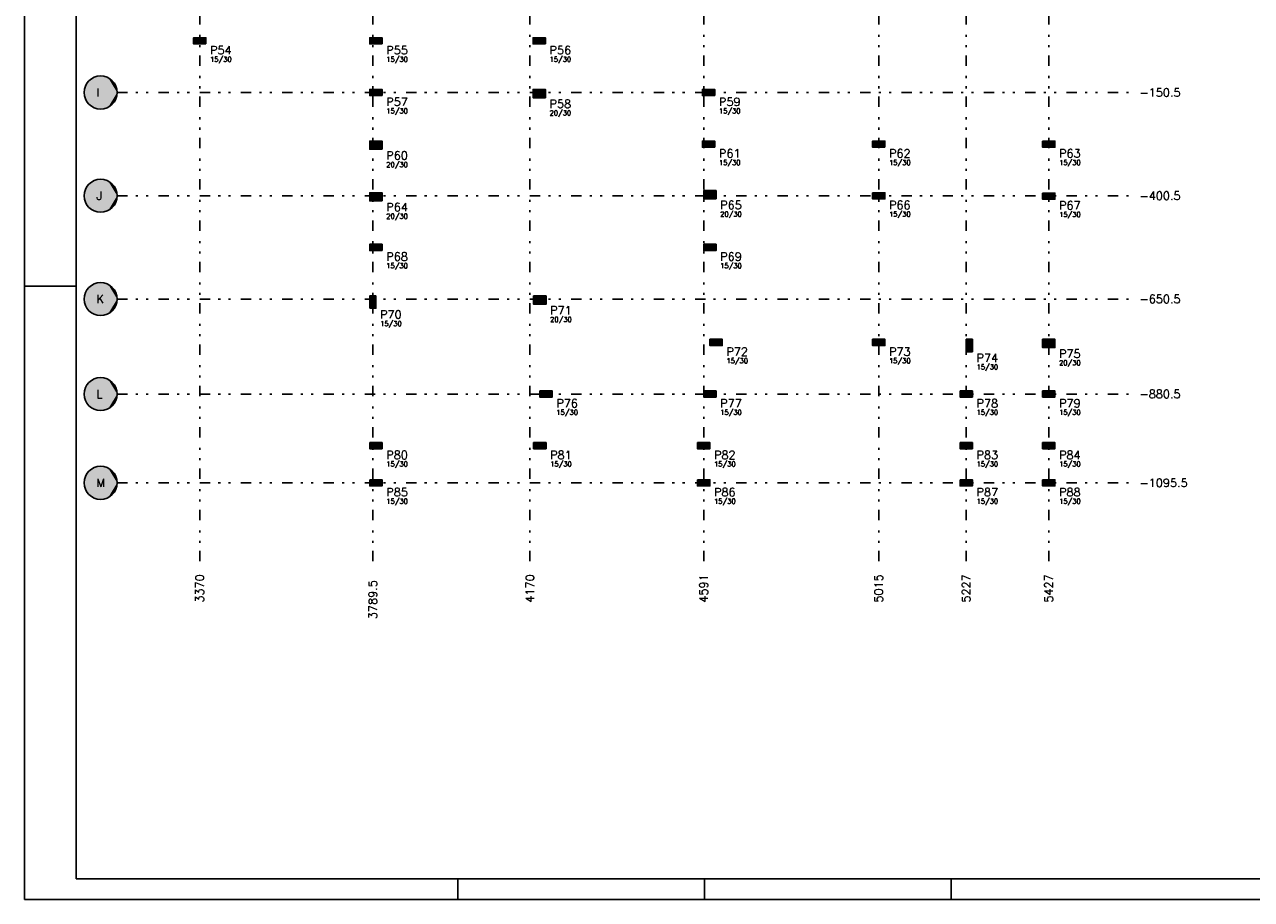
# Model space of a CAD drawing. Extents: x 0 to 119, y 0 to 84.
# Tile 1 of 8: x 0 to 59, y 0 to 42. Entities that reach past the tile are written whole.
import ezdxf

# ---------------------------------------------------------------- set-up
doc = ezdxf.new("R2010")
doc.units = 0
doc.header["$MEASUREMENT"] = 0
doc.linetypes.add('ESTILO_TQS_0004', pattern=[2, 0.5, -0.4, 0.1, -0.4, 0.1, -0.5])
for name, color, linetype in [('1', 1, 'CONTINUOUS'), ('2', 2, 'CONTINUOUS'), ('3', 3, 'CONTINUOUS'), ('6', 6, 'CONTINUOUS'), ('8', 8, 'CONTINUOUS'), ('9', 9, 'CONTINUOUS')]:
    doc.layers.add(name, color=color, linetype=linetype)
doc.styles.get("Standard").update_dxf_attribs({"font": 'ROMANS.SHX'})

msp = doc.modelspace()

# ---------------------------------------------------------------- linework, layer by layer
at = {"layer": '2', "linetype": 'Continuous'}
for centre in [(3.68763, 39.07242), (3.68763, 34.07242), (3.68763, 29.07242), (3.68763, 24.47242), (3.68763, 20.17242)]:
    msp.add_circle(centre, 0.8, dxfattribs=at)
at = {"layer": '6', "linetype": 'Continuous'}
for points in [[(8.78763, 41.42242), (8.78763, 41.72242), (8.18763, 41.72242), (8.18763, 41.42242), (8.78763, 41.42242)], [(17.32763, 41.42242), (17.32763, 41.72242), (16.72763, 41.72242), (16.72763, 41.42242), (17.32763, 41.42242)], [(25.23763, 41.42242), (25.23763, 41.72242), (24.63763, 41.72242), (24.63763, 41.42242), (25.23763, 41.42242)], [(17.32763, 38.92242), (17.32763, 39.22242), (16.72763, 39.22242), (16.72763, 38.92242), (17.32763, 38.92242)], [(25.23763, 38.82242), (25.23763, 39.22242), (24.63763, 39.22242), (24.63763, 38.82242), (25.23763, 38.82242)], [(33.44763, 38.92242), (33.44763, 39.22242), (32.84763, 39.22242), (32.84763, 38.92242), (33.44763, 38.92242)], [(17.32763, 36.32242), (17.32763, 36.72242), (16.72763, 36.72242), (16.72763, 36.32242), (17.32763, 36.32242)], [(33.44763, 36.42242), (33.44763, 36.72242), (32.84763, 36.72242), (32.84763, 36.42242), (33.44763, 36.42242)], [(41.68763, 36.42242), (41.68763, 36.72242), (41.08763, 36.72242), (41.08763, 36.42242), (41.68763, 36.42242)], [(49.32763, 36.72242), (49.32763, 36.42242), (49.92763, 36.42242), (49.92763, 36.72242), (49.32763, 36.72242)], [(17.32763, 33.82242), (17.32763, 34.22242), (16.72763, 34.22242), (16.72763, 33.82242), (17.32763, 33.82242)], [(33.50763, 33.92242), (33.50763, 34.32242), (32.90763, 34.32242), (32.90763, 33.92242), (33.50763, 33.92242)], [(41.08763, 34.22242), (41.08763, 33.92242), (41.68763, 33.92242), (41.68763, 34.22242), (41.08763, 34.22242)], [(49.32763, 34.204784), (49.32763, 33.904784), (49.92763, 33.904784), (49.92763, 34.204784), (49.32763, 34.204784)], [(17.32763, 31.42242), (17.32763, 31.72242), (16.72763, 31.72242), (16.72763, 31.42242), (17.32763, 31.42242)], [(32.90763, 31.72242), (32.90763, 31.42242), (33.50763, 31.42242), (33.50763, 31.72242), (32.90763, 31.72242)], [(16.72763, 28.62242), (17.02763, 28.62242), (17.02763, 29.22242), (16.72763, 29.22242), (16.72763, 28.62242)], [(24.66763, 29.22242), (24.66763, 28.82242), (25.26763, 28.82242), (25.26763, 29.22242), (24.66763, 29.22242)], [(33.20763, 27.12242), (33.20763, 26.82242), (33.80763, 26.82242), (33.80763, 27.12242), (33.20763, 27.12242)], [(41.08763, 27.12242), (41.08763, 26.82242), (41.68763, 26.82242), (41.68763, 27.12242), (41.08763, 27.12242)], [(45.92763, 27.12242), (45.62763, 27.12242), (45.62763, 26.52242), (45.92763, 26.52242), (45.92763, 27.12242)], [(49.32763, 27.12242), (49.32763, 26.72242), (49.92763, 26.72242), (49.92763, 27.12242), (49.32763, 27.12242)], [(24.96763, 24.62242), (24.96763, 24.32242), (25.56763, 24.32242), (25.56763, 24.62242), (24.96763, 24.62242)], [(32.90763, 24.62242), (32.90763, 24.32242), (33.50763, 24.32242), (33.50763, 24.62242), (32.90763, 24.62242)], [(45.32763, 24.62242), (45.32763, 24.32242), (45.92763, 24.32242), (45.92763, 24.62242), (45.32763, 24.62242)], [(49.32763, 24.62242), (49.32763, 24.32242), (49.92763, 24.32242), (49.92763, 24.62242), (49.32763, 24.62242)], [(16.72763, 22.12242), (16.72763, 21.82242), (17.32763, 21.82242), (17.32763, 22.12242), (16.72763, 22.12242)], [(24.66763, 22.12242), (24.66763, 21.82242), (25.26763, 21.82242), (25.26763, 22.12242), (24.66763, 22.12242)], [(32.60763, 22.12242), (32.60763, 21.82242), (33.20763, 21.82242), (33.20763, 22.12242), (32.60763, 22.12242)], [(45.32763, 22.12242), (45.32763, 21.82242), (45.92763, 21.82242), (45.92763, 22.12242), (45.32763, 22.12242)], [(49.32763, 22.12242), (49.32763, 21.82242), (49.92763, 21.82242), (49.92763, 22.12242), (49.32763, 22.12242)], [(16.72763, 20.32242), (16.72763, 20.02242), (17.32763, 20.02242), (17.32763, 20.32242), (16.72763, 20.32242)], [(32.60763, 20.32242), (32.60763, 20.02242), (33.20763, 20.02242), (33.20763, 20.32242), (32.60763, 20.32242)], [(45.32763, 20.32242), (45.32763, 20.02242), (45.92763, 20.02242), (45.92763, 20.32242), (45.32763, 20.32242)], [(49.32763, 20.32242), (49.32763, 20.02242), (49.92763, 20.02242), (49.92763, 20.32242), (49.32763, 20.32242)]]:
    msp.add_lwpolyline(points, dxfattribs=at)
at = {"layer": '8', "linetype": 'Continuous'}
for p, q in [((0, 0), (0, 84.099998)), ((2.5, 83.099998), (2.5, 1)), ((8.48763, 41.57242), (8.48763, 41.57242)), ((17.02763, 41.57242), (17.02763, 41.57242)), ((24.93763, 41.57242), (24.93763, 41.57242)), ((17.02763, 39.07242), (17.02763, 39.07242)), ((24.93763, 39.02242), (24.93763, 39.02242)), ((33.14763, 39.07242), (33.14763, 39.07242)), ((17.02763, 36.52242), (17.02763, 36.52242)), ((33.14763, 36.57242), (33.14763, 36.57242)), ((41.38763, 36.57242), (41.38763, 36.57242)), ((49.62763, 36.57242), (49.62763, 36.57242)), ((17.02763, 34.02242), (17.02763, 34.02242)), ((33.20763, 34.12242), (33.20763, 34.12242)), ((41.38763, 34.07242), (41.38763, 34.07242)), ((49.62763, 34.054784), (49.62763, 34.054784)), ((17.02763, 31.57242), (17.02763, 31.57242)), ((33.20763, 31.57242), (33.20763, 31.57242)), ((0, 29.700001), (2.5, 29.700001)), ((16.87763, 28.92242), (16.87763, 28.92242)), ((24.96763, 29.02242), (24.96763, 29.02242)), ((33.50763, 26.97242), (33.50763, 26.97242)), ((41.38763, 26.97242), (41.38763, 26.97242)), ((45.77763, 26.82242), (45.77763, 26.82242)), ((49.62763, 26.92242), (49.62763, 26.92242)), ((25.26763, 24.47242), (25.26763, 24.47242)), ((33.20763, 24.47242), (33.20763, 24.47242)), ((45.62763, 24.47242), (45.62763, 24.47242)), ((49.62763, 24.47242), (49.62763, 24.47242)), ((17.02763, 21.97242), (17.02763, 21.97242)), ((24.96763, 21.97242), (24.96763, 21.97242)), ((32.90763, 21.97242), (32.90763, 21.97242)), ((45.62763, 21.97242), (45.62763, 21.97242)), ((49.62763, 21.97242), (49.62763, 21.97242)), ((17.02763, 20.17242), (17.02763, 20.17242)), ((32.90763, 20.17242), (32.90763, 20.17242)), ((45.62763, 20.17242), (45.62763, 20.17242)), ((49.62763, 20.17242), (49.62763, 20.17242)), ((2.5, 1), (117.900002, 1)), ((21, 0), (21, 1)), ((32.950001, 0), (32.950001, 1)), ((44.900002, 0), (44.900002, 1)), ((0, 0), (118.900002, 0))]:
    msp.add_line(p, q, dxfattribs=at)
at = {"layer": '8', "linetype": 'ESTILO_TQS_0004'}
for p, q in [((8.48763, 16.37242), (8.48763, 79.07242)), ((16.87763, 16.37242), (16.87763, 79.07242)), ((24.48763, 16.37242), (24.48763, 79.07242)), ((32.90763, 16.37242), (32.90763, 79.07242)), ((41.38763, 16.37242), (41.38763, 79.07242)), ((45.62763, 16.37242), (45.62763, 79.07242)), ((49.62763, 16.37242), (49.62763, 79.07242)), ((4.48763, 39.07242), (53.62763, 39.07242)), ((4.48763, 34.07242), (53.62763, 34.07242)), ((4.48763, 29.07242), (53.62763, 29.07242)), ((4.48763, 24.47242), (53.62763, 24.47242)), ((4.48763, 20.17242), (53.62763, 20.17242))]:
    msp.add_line(p, q, dxfattribs=at)
at = {"layer": '9', "linetype": 'Continuous'}
for points in [[(8.78763, 41.42242), (8.78763, 41.72242), (8.18763, 41.72242)], [(8.78763, 41.42242), (8.18763, 41.72242), (8.18763, 41.42242)], [(17.32763, 41.42242), (17.32763, 41.72242), (16.72763, 41.72242)], [(17.32763, 41.42242), (16.72763, 41.72242), (16.72763, 41.42242)], [(25.23763, 41.42242), (25.23763, 41.72242), (24.63763, 41.72242)], [(25.23763, 41.42242), (24.63763, 41.72242), (24.63763, 41.42242)], [(8.78763, 41.42242), (8.18763, 41.42242), (8.78763, 41.42242)], [(17.32763, 41.42242), (16.72763, 41.42242), (17.32763, 41.42242)], [(25.23763, 41.42242), (24.63763, 41.42242), (25.23763, 41.42242)], [(4.48763, 39.07242), (3.524865, 39.855687), (3.419726, 39.826229)], [(4.48763, 39.07242), (3.633036, 39.870555), (3.524865, 39.855687)], [(4.48763, 39.07242), (3.742224, 39.870555), (3.633036, 39.870555)], [(4.48763, 39.07242), (3.850395, 39.855687), (3.742224, 39.870555)], [(4.48763, 39.07242), (3.955534, 39.826229), (3.850395, 39.855687)], [(4.48763, 39.07242), (2.917296, 39.288257), (2.895081, 39.181353)], [(4.48763, 39.07242), (2.953861, 39.391141), (2.917296, 39.288257)], [(4.48763, 39.07242), (3.004094, 39.488087), (2.953861, 39.391141)], [(4.48763, 39.07242), (3.067061, 39.57729), (3.004094, 39.488087)], [(4.48763, 39.07242), (3.141587, 39.657089), (3.067061, 39.57729)], [(4.48763, 39.07242), (3.226286, 39.725996), (3.141587, 39.657089)], [(4.48763, 39.07242), (3.319578, 39.782728), (3.226286, 39.725996)], [(4.48763, 39.07242), (3.419726, 39.826229), (3.319578, 39.782728)], [(4.48763, 39.07242), (4.055682, 39.782728), (3.955534, 39.826229)], [(4.48763, 39.07242), (4.148974, 39.725996), (4.055682, 39.782728)], [(4.48763, 39.07242), (4.233673, 39.657089), (4.148974, 39.725996)], [(4.48763, 39.07242), (4.308199, 39.57729), (4.233673, 39.657089)], [(4.48763, 39.07242), (4.371166, 39.488087), (4.308199, 39.57729)], [(4.48763, 39.07242), (4.421399, 39.391141), (4.371166, 39.488087)], [(4.48763, 39.07242), (4.457964, 39.288257), (4.421399, 39.391141)], [(4.48763, 39.07242), (4.480179, 39.181353), (4.457964, 39.288257)], [(4.48763, 39.07242), (2.895081, 39.181353), (2.88763, 39.07242)], [(4.48763, 39.07242), (2.88763, 39.07242), (2.895081, 38.963487)], [(4.48763, 39.07242), (2.895081, 38.963487), (2.917296, 38.856583)], [(4.48763, 39.07242), (2.917296, 38.856583), (2.953861, 38.753699)], [(4.48763, 39.07242), (2.953861, 38.753699), (3.004094, 38.656753)], [(4.48763, 39.07242), (3.004094, 38.656753), (3.067061, 38.56755)], [(4.48763, 39.07242), (3.067061, 38.56755), (3.141587, 38.487751)], [(4.48763, 39.07242), (3.141587, 38.487751), (3.226286, 38.418844)], [(4.48763, 39.07242), (3.226286, 38.418844), (3.319578, 38.362112)], [(4.48763, 39.07242), (3.319578, 38.362112), (3.419726, 38.318611)], [(4.48763, 39.07242), (3.419726, 38.318611), (3.524865, 38.289153)], [(4.48763, 39.07242), (3.524865, 38.289153), (3.633036, 38.274285)], [(4.48763, 39.07242), (3.633036, 38.274285), (3.742224, 38.274285)], [(4.48763, 39.07242), (3.742224, 38.274285), (3.850395, 38.289153)], [(4.48763, 39.07242), (3.850395, 38.289153), (3.955534, 38.318611)], [(4.48763, 39.07242), (3.955534, 38.318611), (4.055682, 38.362112)], [(4.48763, 39.07242), (4.055682, 38.362112), (4.148974, 38.418844)], [(4.48763, 39.07242), (4.148974, 38.418844), (4.233673, 38.487751)], [(4.48763, 39.07242), (4.233673, 38.487751), (4.308199, 38.56755)], [(4.48763, 39.07242), (4.308199, 38.56755), (4.371166, 38.656753)], [(4.48763, 39.07242), (4.371166, 38.656753), (4.421399, 38.753699)], [(4.48763, 39.07242), (4.421399, 38.753699), (4.457964, 38.856583)], [(4.48763, 39.07242), (4.457964, 38.856583), (4.480179, 38.963487)], [(4.48763, 39.07242), (4.480179, 38.963487), (4.48763, 39.07242)], [(17.32763, 38.92242), (17.32763, 39.22242), (16.72763, 39.22242)], [(17.32763, 38.92242), (16.72763, 39.22242), (16.72763, 38.92242)], [(17.32763, 38.92242), (16.72763, 38.92242), (17.32763, 38.92242)], [(25.23763, 38.82242), (25.23763, 39.22242), (24.63763, 39.22242)], [(25.23763, 38.82242), (24.63763, 39.22242), (24.63763, 38.82242)], [(25.23763, 38.82242), (24.63763, 38.82242), (25.23763, 38.82242)], [(33.44763, 38.92242), (33.44763, 39.22242), (32.84763, 39.22242)], [(33.44763, 38.92242), (32.84763, 39.22242), (32.84763, 38.92242)], [(33.44763, 38.92242), (32.84763, 38.92242), (33.44763, 38.92242)], [(17.32763, 36.32242), (17.32763, 36.72242), (16.72763, 36.72242)], [(17.32763, 36.32242), (16.72763, 36.72242), (16.72763, 36.32242)], [(17.32763, 36.32242), (16.72763, 36.32242), (17.32763, 36.32242)], [(33.44763, 36.42242), (33.44763, 36.72242), (32.84763, 36.72242)], [(33.44763, 36.42242), (32.84763, 36.72242), (32.84763, 36.42242)], [(33.44763, 36.42242), (32.84763, 36.42242), (33.44763, 36.42242)], [(41.68763, 36.42242), (41.68763, 36.72242), (41.08763, 36.72242)], [(41.68763, 36.42242), (41.08763, 36.72242), (41.08763, 36.42242)], [(41.68763, 36.42242), (41.08763, 36.42242), (41.68763, 36.42242)], [(49.32763, 36.72242), (49.32763, 36.42242), (49.92763, 36.42242)], [(49.32763, 36.72242), (49.92763, 36.42242), (49.92763, 36.72242)], [(49.32763, 36.72242), (49.92763, 36.72242), (49.32763, 36.72242)], [(4.48763, 34.07242), (3.004094, 34.488087), (2.953861, 34.391141)], [(4.48763, 34.07242), (3.067061, 34.57729), (3.004094, 34.488087)], [(4.48763, 34.07242), (3.141587, 34.657089), (3.067061, 34.57729)], [(4.48763, 34.07242), (3.226286, 34.725996), (3.141587, 34.657089)], [(4.48763, 34.07242), (3.319578, 34.782728), (3.226286, 34.725996)], [(4.48763, 34.07242), (3.419726, 34.826229), (3.319578, 34.782728)], [(4.48763, 34.07242), (3.524865, 34.855687), (3.419726, 34.826229)], [(4.48763, 34.07242), (3.633036, 34.870555), (3.524865, 34.855687)], [(4.48763, 34.07242), (3.742224, 34.870555), (3.633036, 34.870555)], [(4.48763, 34.07242), (3.850395, 34.855687), (3.742224, 34.870555)], [(4.48763, 34.07242), (3.955534, 34.826229), (3.850395, 34.855687)], [(4.48763, 34.07242), (4.055682, 34.782728), (3.955534, 34.826229)], [(4.48763, 34.07242), (4.148974, 34.725996), (4.055682, 34.782728)], [(4.48763, 34.07242), (4.233673, 34.657089), (4.148974, 34.725996)], [(4.48763, 34.07242), (4.308199, 34.57729), (4.233673, 34.657089)], [(4.48763, 34.07242), (4.371166, 34.488087), (4.308199, 34.57729)], [(4.48763, 34.07242), (4.421399, 34.391141), (4.371166, 34.488087)], [(4.48763, 34.07242), (2.895081, 34.181353), (2.88763, 34.07242)], [(4.48763, 34.07242), (2.88763, 34.07242), (2.895081, 33.963487)], [(4.48763, 34.07242), (2.917296, 34.288257), (2.895081, 34.181353)], [(4.48763, 34.07242), (2.895081, 33.963487), (2.917296, 33.856583)], [(4.48763, 34.07242), (2.953861, 34.391141), (2.917296, 34.288257)], [(4.48763, 34.07242), (2.917296, 33.856583), (2.953861, 33.753699)], [(4.48763, 34.07242), (2.953861, 33.753699), (3.004094, 33.656753)], [(4.48763, 34.07242), (3.004094, 33.656753), (3.067061, 33.56755)], [(4.48763, 34.07242), (3.067061, 33.56755), (3.141587, 33.487751)], [(4.48763, 34.07242), (3.141587, 33.487751), (3.226286, 33.418844)], [(4.48763, 34.07242), (3.226286, 33.418844), (3.319578, 33.362112)], [(4.48763, 34.07242), (3.319578, 33.362112), (3.419726, 33.318611)], [(4.48763, 34.07242), (3.419726, 33.318611), (3.524865, 33.289153)], [(4.48763, 34.07242), (3.524865, 33.289153), (3.633036, 33.274285)], [(4.48763, 34.07242), (3.633036, 33.274285), (3.742224, 33.274285)], [(4.48763, 34.07242), (3.742224, 33.274285), (3.850395, 33.289153)], [(4.48763, 34.07242), (3.850395, 33.289153), (3.955534, 33.318611)], [(4.48763, 34.07242), (3.955534, 33.318611), (4.055682, 33.362112)], [(4.48763, 34.07242), (4.055682, 33.362112), (4.148974, 33.418844)], [(4.48763, 34.07242), (4.148974, 33.418844), (4.233673, 33.487751)], [(4.48763, 34.07242), (4.233673, 33.487751), (4.308199, 33.56755)], [(4.48763, 34.07242), (4.308199, 33.56755), (4.371166, 33.656753)], [(4.48763, 34.07242), (4.371166, 33.656753), (4.421399, 33.753699)], [(4.48763, 34.07242), (4.457964, 34.288257), (4.421399, 34.391141)], [(4.48763, 34.07242), (4.421399, 33.753699), (4.457964, 33.856583)], [(4.48763, 34.07242), (4.480179, 34.181353), (4.457964, 34.288257)], [(4.48763, 34.07242), (4.457964, 33.856583), (4.480179, 33.963487)], [(4.48763, 34.07242), (4.480179, 33.963487), (4.48763, 34.07242)], [(17.32763, 33.82242), (17.32763, 34.22242), (16.72763, 34.22242)], [(17.32763, 33.82242), (16.72763, 34.22242), (16.72763, 33.82242)], [(33.50763, 33.92242), (33.50763, 34.32242), (32.90763, 34.32242)], [(33.50763, 33.92242), (32.90763, 34.32242), (32.90763, 33.92242)], [(33.50763, 33.92242), (32.90763, 33.92242), (33.50763, 33.92242)], [(41.08763, 34.22242), (41.08763, 33.92242), (41.68763, 33.92242)], [(41.08763, 34.22242), (41.68763, 33.92242), (41.68763, 34.22242)], [(41.08763, 34.22242), (41.68763, 34.22242), (41.08763, 34.22242)], [(49.32763, 34.204784), (49.32763, 33.904784), (49.92763, 33.904784)], [(49.32763, 34.204784), (49.92763, 33.904784), (49.92763, 34.204784)], [(49.32763, 34.204784), (49.92763, 34.204784), (49.32763, 34.204784)], [(17.32763, 33.82242), (16.72763, 33.82242), (17.32763, 33.82242)], [(17.32763, 31.42242), (17.32763, 31.72242), (16.72763, 31.72242)], [(17.32763, 31.42242), (16.72763, 31.72242), (16.72763, 31.42242)], [(32.90763, 31.72242), (32.90763, 31.42242), (33.50763, 31.42242)], [(32.90763, 31.72242), (33.50763, 31.42242), (33.50763, 31.72242)], [(32.90763, 31.72242), (33.50763, 31.72242), (32.90763, 31.72242)], [(17.32763, 31.42242), (16.72763, 31.42242), (17.32763, 31.42242)], [(4.48763, 29.07242), (3.226286, 29.725996), (3.141587, 29.657089)], [(4.48763, 29.07242), (3.319578, 29.782728), (3.226286, 29.725996)], [(4.48763, 29.07242), (3.419726, 29.826229), (3.319578, 29.782728)], [(4.48763, 29.07242), (3.524865, 29.855687), (3.419726, 29.826229)], [(4.48763, 29.07242), (3.633036, 29.870555), (3.524865, 29.855687)], [(4.48763, 29.07242), (3.742224, 29.870555), (3.633036, 29.870555)], [(4.48763, 29.07242), (3.850395, 29.855687), (3.742224, 29.870555)], [(4.48763, 29.07242), (3.955534, 29.826229), (3.850395, 29.855687)], [(4.48763, 29.07242), (4.055682, 29.782728), (3.955534, 29.826229)], [(4.48763, 29.07242), (4.148974, 29.725996), (4.055682, 29.782728)], [(4.48763, 29.07242), (4.233673, 29.657089), (4.148974, 29.725996)], [(4.48763, 29.07242), (2.895081, 29.181353), (2.88763, 29.07242)], [(4.48763, 29.07242), (2.917296, 29.288257), (2.895081, 29.181353)], [(4.48763, 29.07242), (2.953861, 29.391141), (2.917296, 29.288257)], [(4.48763, 29.07242), (3.004094, 29.488087), (2.953861, 29.391141)], [(4.48763, 29.07242), (3.067061, 29.57729), (3.004094, 29.488087)], [(4.48763, 29.07242), (3.141587, 29.657089), (3.067061, 29.57729)], [(4.48763, 29.07242), (4.308199, 29.57729), (4.233673, 29.657089)], [(4.48763, 29.07242), (4.371166, 29.488087), (4.308199, 29.57729)], [(4.48763, 29.07242), (4.421399, 29.391141), (4.371166, 29.488087)], [(4.48763, 29.07242), (4.457964, 29.288257), (4.421399, 29.391141)], [(4.48763, 29.07242), (4.480179, 29.181353), (4.457964, 29.288257)], [(16.72763, 28.62242), (17.02763, 28.62242), (17.02763, 29.22242)], [(16.72763, 28.62242), (17.02763, 29.22242), (16.72763, 29.22242)], [(16.72763, 28.62242), (16.72763, 29.22242), (16.72763, 28.62242)], [(24.66763, 29.22242), (24.66763, 28.82242), (25.26763, 28.82242)], [(24.66763, 29.22242), (25.26763, 28.82242), (25.26763, 29.22242)], [(24.66763, 29.22242), (25.26763, 29.22242), (24.66763, 29.22242)], [(4.48763, 29.07242), (2.88763, 29.07242), (2.895081, 28.963487)], [(4.48763, 29.07242), (2.895081, 28.963487), (2.917296, 28.856583)], [(4.48763, 29.07242), (2.917296, 28.856583), (2.953861, 28.753699)], [(4.48763, 29.07242), (2.953861, 28.753699), (3.004094, 28.656753)], [(4.48763, 29.07242), (3.004094, 28.656753), (3.067061, 28.56755)], [(4.48763, 29.07242), (3.067061, 28.56755), (3.141587, 28.487751)], [(4.48763, 29.07242), (3.141587, 28.487751), (3.226286, 28.418844)], [(4.48763, 29.07242), (3.226286, 28.418844), (3.319578, 28.362112)], [(4.48763, 29.07242), (3.319578, 28.362112), (3.419726, 28.318611)], [(4.48763, 29.07242), (3.419726, 28.318611), (3.524865, 28.289153)], [(4.48763, 29.07242), (3.524865, 28.289153), (3.633036, 28.274285)], [(4.48763, 29.07242), (3.633036, 28.274285), (3.742224, 28.274285)], [(4.48763, 29.07242), (3.742224, 28.274285), (3.850395, 28.289153)], [(4.48763, 29.07242), (3.850395, 28.289153), (3.955534, 28.318611)], [(4.48763, 29.07242), (3.955534, 28.318611), (4.055682, 28.362112)], [(4.48763, 29.07242), (4.055682, 28.362112), (4.148974, 28.418844)], [(4.48763, 29.07242), (4.148974, 28.418844), (4.233673, 28.487751)], [(4.48763, 29.07242), (4.233673, 28.487751), (4.308199, 28.56755)], [(4.48763, 29.07242), (4.308199, 28.56755), (4.371166, 28.656753)], [(4.48763, 29.07242), (4.371166, 28.656753), (4.421399, 28.753699)], [(4.48763, 29.07242), (4.421399, 28.753699), (4.457964, 28.856583)], [(4.48763, 29.07242), (4.457964, 28.856583), (4.480179, 28.963487)], [(4.48763, 29.07242), (4.480179, 28.963487), (4.48763, 29.07242)], [(33.20763, 27.12242), (33.20763, 26.82242), (33.80763, 26.82242)], [(33.20763, 27.12242), (33.80763, 26.82242), (33.80763, 27.12242)], [(33.20763, 27.12242), (33.80763, 27.12242), (33.20763, 27.12242)], [(41.08763, 27.12242), (41.08763, 26.82242), (41.68763, 26.82242)], [(41.08763, 27.12242), (41.68763, 26.82242), (41.68763, 27.12242)], [(41.08763, 27.12242), (41.68763, 27.12242), (41.08763, 27.12242)], [(45.92763, 27.12242), (45.62763, 27.12242), (45.62763, 26.52242)], [(45.92763, 27.12242), (45.62763, 26.52242), (45.92763, 26.52242)], [(45.92763, 27.12242), (45.92763, 26.52242), (45.92763, 27.12242)], [(49.32763, 27.12242), (49.32763, 26.72242), (49.92763, 26.72242)], [(49.32763, 27.12242), (49.92763, 26.72242), (49.92763, 27.12242)], [(49.32763, 27.12242), (49.92763, 27.12242), (49.32763, 27.12242)], [(4.48763, 24.47242), (3.067061, 24.97729), (3.004094, 24.888087)], [(4.48763, 24.47242), (3.141587, 25.057089), (3.067061, 24.97729)], [(4.48763, 24.47242), (3.226286, 25.125996), (3.141587, 25.057089)], [(4.48763, 24.47242), (3.319578, 25.182728), (3.226286, 25.125996)], [(4.48763, 24.47242), (3.419726, 25.226229), (3.319578, 25.182728)], [(4.48763, 24.47242), (3.524865, 25.255687), (3.419726, 25.226229)], [(4.48763, 24.47242), (3.633036, 25.270555), (3.524865, 25.255687)], [(4.48763, 24.47242), (3.742224, 25.270555), (3.633036, 25.270555)], [(4.48763, 24.47242), (3.850395, 25.255687), (3.742224, 25.270555)], [(4.48763, 24.47242), (3.955534, 25.226229), (3.850395, 25.255687)], [(4.48763, 24.47242), (4.055682, 25.182728), (3.955534, 25.226229)], [(4.48763, 24.47242), (4.148974, 25.125996), (4.055682, 25.182728)], [(4.48763, 24.47242), (4.233673, 25.057089), (4.148974, 25.125996)], [(4.48763, 24.47242), (4.308199, 24.97729), (4.233673, 25.057089)], [(4.48763, 24.47242), (4.371166, 24.888087), (4.308199, 24.97729)], [(4.48763, 24.47242), (2.895081, 24.581353), (2.88763, 24.47242)], [(4.48763, 24.47242), (2.88763, 24.47242), (2.895081, 24.363487)], [(4.48763, 24.47242), (2.917296, 24.688257), (2.895081, 24.581353)], [(4.48763, 24.47242), (2.895081, 24.363487), (2.917296, 24.256583)], [(4.48763, 24.47242), (2.953861, 24.791141), (2.917296, 24.688257)], [(4.48763, 24.47242), (2.917296, 24.256583), (2.953861, 24.153699)], [(4.48763, 24.47242), (3.004094, 24.888087), (2.953861, 24.791141)], [(4.48763, 24.47242), (2.953861, 24.153699), (3.004094, 24.056753)], [(4.48763, 24.47242), (3.004094, 24.056753), (3.067061, 23.96755)], [(4.48763, 24.47242), (3.067061, 23.96755), (3.141587, 23.887751)], [(4.48763, 24.47242), (3.141587, 23.887751), (3.226286, 23.818844)], [(4.48763, 24.47242), (3.226286, 23.818844), (3.319578, 23.762112)], [(4.48763, 24.47242), (3.319578, 23.762112), (3.419726, 23.718611)], [(4.48763, 24.47242), (3.419726, 23.718611), (3.524865, 23.689153)], [(4.48763, 24.47242), (3.524865, 23.689153), (3.633036, 23.674285)], [(4.48763, 24.47242), (3.633036, 23.674285), (3.742224, 23.674285)], [(4.48763, 24.47242), (3.742224, 23.674285), (3.850395, 23.689153)], [(4.48763, 24.47242), (3.850395, 23.689153), (3.955534, 23.718611)], [(4.48763, 24.47242), (3.955534, 23.718611), (4.055682, 23.762112)], [(4.48763, 24.47242), (4.055682, 23.762112), (4.148974, 23.818844)], [(4.48763, 24.47242), (4.148974, 23.818844), (4.233673, 23.887751)], [(4.48763, 24.47242), (4.233673, 23.887751), (4.308199, 23.96755)], [(4.48763, 24.47242), (4.308199, 23.96755), (4.371166, 24.056753)], [(4.48763, 24.47242), (4.421399, 24.791141), (4.371166, 24.888087)], [(4.48763, 24.47242), (4.371166, 24.056753), (4.421399, 24.153699)], [(4.48763, 24.47242), (4.457964, 24.688257), (4.421399, 24.791141)], [(4.48763, 24.47242), (4.421399, 24.153699), (4.457964, 24.256583)], [(4.48763, 24.47242), (4.480179, 24.581353), (4.457964, 24.688257)], [(4.48763, 24.47242), (4.457964, 24.256583), (4.480179, 24.363487)], [(4.48763, 24.47242), (4.480179, 24.363487), (4.48763, 24.47242)], [(24.96763, 24.62242), (24.96763, 24.32242), (25.56763, 24.32242)], [(24.96763, 24.62242), (25.56763, 24.32242), (25.56763, 24.62242)], [(24.96763, 24.62242), (25.56763, 24.62242), (24.96763, 24.62242)], [(32.90763, 24.62242), (32.90763, 24.32242), (33.50763, 24.32242)], [(32.90763, 24.62242), (33.50763, 24.32242), (33.50763, 24.62242)], [(32.90763, 24.62242), (33.50763, 24.62242), (32.90763, 24.62242)], [(45.32763, 24.62242), (45.32763, 24.32242), (45.92763, 24.32242)], [(45.32763, 24.62242), (45.92763, 24.32242), (45.92763, 24.62242)], [(45.32763, 24.62242), (45.92763, 24.62242), (45.32763, 24.62242)], [(49.32763, 24.62242), (49.32763, 24.32242), (49.92763, 24.32242)], [(49.32763, 24.62242), (49.92763, 24.32242), (49.92763, 24.62242)], [(49.32763, 24.62242), (49.92763, 24.62242), (49.32763, 24.62242)], [(16.72763, 22.12242), (16.72763, 21.82242), (17.32763, 21.82242)], [(16.72763, 22.12242), (17.32763, 21.82242), (17.32763, 22.12242)], [(16.72763, 22.12242), (17.32763, 22.12242), (16.72763, 22.12242)], [(24.66763, 22.12242), (24.66763, 21.82242), (25.26763, 21.82242)], [(24.66763, 22.12242), (25.26763, 21.82242), (25.26763, 22.12242)], [(24.66763, 22.12242), (25.26763, 22.12242), (24.66763, 22.12242)], [(32.60763, 22.12242), (32.60763, 21.82242), (33.20763, 21.82242)], [(32.60763, 22.12242), (33.20763, 21.82242), (33.20763, 22.12242)], [(32.60763, 22.12242), (33.20763, 22.12242), (32.60763, 22.12242)], [(45.32763, 22.12242), (45.32763, 21.82242), (45.92763, 21.82242)], [(45.32763, 22.12242), (45.92763, 21.82242), (45.92763, 22.12242)], [(45.32763, 22.12242), (45.92763, 22.12242), (45.32763, 22.12242)], [(49.32763, 22.12242), (49.32763, 21.82242), (49.92763, 21.82242)], [(49.32763, 22.12242), (49.92763, 21.82242), (49.92763, 22.12242)], [(49.32763, 22.12242), (49.92763, 22.12242), (49.32763, 22.12242)], [(4.48763, 20.17242), (3.226286, 20.825996), (3.141587, 20.757089)], [(4.48763, 20.17242), (3.319578, 20.882728), (3.226286, 20.825996)], [(4.48763, 20.17242), (3.419726, 20.926229), (3.319578, 20.882728)], [(4.48763, 20.17242), (3.524865, 20.955687), (3.419726, 20.926229)], [(4.48763, 20.17242), (3.633036, 20.970555), (3.524865, 20.955687)], [(4.48763, 20.17242), (3.742224, 20.970555), (3.633036, 20.970555)], [(4.48763, 20.17242), (3.850395, 20.955687), (3.742224, 20.970555)], [(4.48763, 20.17242), (3.955534, 20.926229), (3.850395, 20.955687)], [(4.48763, 20.17242), (4.055682, 20.882728), (3.955534, 20.926229)], [(4.48763, 20.17242), (4.148974, 20.825996), (4.055682, 20.882728)], [(4.48763, 20.17242), (4.233673, 20.757089), (4.148974, 20.825996)], [(4.48763, 20.17242), (2.895081, 20.281353), (2.88763, 20.17242)], [(4.48763, 20.17242), (2.917296, 20.388257), (2.895081, 20.281353)], [(4.48763, 20.17242), (2.953861, 20.491141), (2.917296, 20.388257)], [(4.48763, 20.17242), (3.004094, 20.588087), (2.953861, 20.491141)], [(4.48763, 20.17242), (3.067061, 20.67729), (3.004094, 20.588087)], [(4.48763, 20.17242), (3.141587, 20.757089), (3.067061, 20.67729)], [(4.48763, 20.17242), (4.308199, 20.67729), (4.233673, 20.757089)], [(4.48763, 20.17242), (4.371166, 20.588087), (4.308199, 20.67729)], [(4.48763, 20.17242), (4.421399, 20.491141), (4.371166, 20.588087)], [(4.48763, 20.17242), (4.457964, 20.388257), (4.421399, 20.491141)], [(4.48763, 20.17242), (4.480179, 20.281353), (4.457964, 20.388257)], [(16.72763, 20.32242), (16.72763, 20.02242), (17.32763, 20.02242)], [(16.72763, 20.32242), (17.32763, 20.02242), (17.32763, 20.32242)], [(16.72763, 20.32242), (17.32763, 20.32242), (16.72763, 20.32242)], [(32.60763, 20.32242), (32.60763, 20.02242), (33.20763, 20.02242)], [(32.60763, 20.32242), (33.20763, 20.02242), (33.20763, 20.32242)], [(32.60763, 20.32242), (33.20763, 20.32242), (32.60763, 20.32242)], [(45.32763, 20.32242), (45.32763, 20.02242), (45.92763, 20.02242)], [(45.32763, 20.32242), (45.92763, 20.02242), (45.92763, 20.32242)], [(45.32763, 20.32242), (45.92763, 20.32242), (45.32763, 20.32242)], [(49.32763, 20.32242), (49.32763, 20.02242), (49.92763, 20.02242)], [(49.32763, 20.32242), (49.92763, 20.02242), (49.92763, 20.32242)], [(49.32763, 20.32242), (49.92763, 20.32242), (49.32763, 20.32242)], [(4.48763, 20.17242), (2.88763, 20.17242), (2.895081, 20.063487)], [(4.48763, 20.17242), (2.895081, 20.063487), (2.917296, 19.956583)], [(4.48763, 20.17242), (2.917296, 19.956583), (2.953861, 19.853699)], [(4.48763, 20.17242), (2.953861, 19.853699), (3.004094, 19.756753)], [(4.48763, 20.17242), (3.004094, 19.756753), (3.067061, 19.66755)], [(4.48763, 20.17242), (3.067061, 19.66755), (3.141587, 19.587751)], [(4.48763, 20.17242), (3.141587, 19.587751), (3.226286, 19.518844)], [(4.48763, 20.17242), (3.226286, 19.518844), (3.319578, 19.462112)], [(4.48763, 20.17242), (3.319578, 19.462112), (3.419726, 19.418611)], [(4.48763, 20.17242), (3.419726, 19.418611), (3.524865, 19.389153)], [(4.48763, 20.17242), (3.524865, 19.389153), (3.633036, 19.374285)], [(4.48763, 20.17242), (3.633036, 19.374285), (3.742224, 19.374285)], [(4.48763, 20.17242), (3.742224, 19.374285), (3.850395, 19.389153)], [(4.48763, 20.17242), (3.850395, 19.389153), (3.955534, 19.418611)], [(4.48763, 20.17242), (3.955534, 19.418611), (4.055682, 19.462112)], [(4.48763, 20.17242), (4.055682, 19.462112), (4.148974, 19.518844)], [(4.48763, 20.17242), (4.148974, 19.518844), (4.233673, 19.587751)], [(4.48763, 20.17242), (4.233673, 19.587751), (4.308199, 19.66755)], [(4.48763, 20.17242), (4.308199, 19.66755), (4.371166, 19.756753)], [(4.48763, 20.17242), (4.371166, 19.756753), (4.421399, 19.853699)], [(4.48763, 20.17242), (4.421399, 19.853699), (4.457964, 19.956583)], [(4.48763, 20.17242), (4.457964, 19.956583), (4.480179, 20.063487)], [(4.48763, 20.17242), (4.480179, 20.063487), (4.48763, 20.17242)]]:
    msp.add_solid(points, dxfattribs=at)

# ---------------------------------------------------------------- texts
at = {"layer": '1', "linetype": 'Continuous'}
for s, p in [('-150.5', (54.02763, 38.87242)), ('-400.5', (54.02763, 33.87242)), ('-650.5', (54.02763, 28.87242)), ('-880.5', (54.02763, 24.27242)), ('-1095.5', (54.02763, 19.97242))]:
    msp.add_text(s, height=0.4, dxfattribs=at).set_placement(p)
for s, p in [('3370', (8.68763, 14.37242)), ('4170', (24.68763, 14.37242)), ('4591', (33.10763, 14.37242)), ('5015', (41.58763, 14.37242)), ('5227', (45.82763, 14.37242)), ('5427', (49.82763, 14.37242)), ('3789.5', (17.07763, 13.57242))]:
    msp.add_text(s, height=0.4, rotation=90, dxfattribs=at).set_placement(p)
at = {"layer": '3', "linetype": 'Continuous'}
for s, p in [('15/30', (8.98763, 40.56242)), ('15/30', (17.52763, 40.56242)), ('15/30', (25.43763, 40.56242)), ('15/30', (17.52763, 38.06242)), ('20/30', (25.43763, 37.96242)), ('15/30', (33.64763, 38.06242)), ('20/30', (17.52763, 35.46242)), ('15/30', (33.64763, 35.56242)), ('15/30', (41.88763, 35.56242)), ('15/30', (50.12763, 35.56242)), ('20/30', (33.70763, 33.06242)), ('15/30', (41.88763, 33.06242)), ('15/30', (50.12763, 33.044784)), ('20/30', (17.52763, 32.96242)), ('15/30', (17.52763, 30.56242)), ('15/30', (33.70763, 30.56242)), ('15/30', (17.22763, 27.76242)), ('20/30', (25.46763, 27.96242)), ('15/30', (34.00763, 25.96242)), ('15/30', (41.88763, 25.96242)), ('15/30', (46.12763, 25.66242)), ('20/30', (50.12763, 25.86242)), ('15/30', (25.76763, 23.46242)), ('15/30', (33.70763, 23.46242)), ('15/30', (46.12763, 23.46242)), ('15/30', (50.12763, 23.46242)), ('15/30', (17.52763, 20.96242)), ('15/30', (25.46763, 20.96242)), ('15/30', (33.40763, 20.96242)), ('15/30', (46.12763, 20.96242)), ('15/30', (50.12763, 20.96242)), ('15/30', (17.52763, 19.16242)), ('15/30', (33.40763, 19.16242)), ('15/30', (46.12763, 19.16242)), ('15/30', (50.12763, 19.16242))]:
    msp.add_text(s, height=0.24, dxfattribs=at).set_placement(p)
at = {"layer": '6', "linetype": 'Continuous'}
for s, p in [('P54', (8.98763, 40.92242)), ('P55', (17.52763, 40.92242)), ('P56', (25.43763, 40.92242)), ('I', (3.48763, 38.87242)), ('P57', (17.52763, 38.42242)), ('P58', (25.43763, 38.32242)), ('P59', (33.64763, 38.42242)), ('P61', (33.64763, 35.92242)), ('P62', (41.88763, 35.92242)), ('P63', (50.12763, 35.92242)), ('P60', (17.52763, 35.82242)), ('J', (3.48763, 33.87242)), ('P64', (17.52763, 33.32242)), ('P65', (33.70763, 33.42242)), ('P66', (41.88763, 33.42242)), ('P67', (50.12763, 33.404784)), ('P68', (17.52763, 30.92242)), ('P69', (33.70763, 30.92242)), ('K', (3.48763, 28.87242)), ('P71', (25.46763, 28.32242)), ('P70', (17.22763, 28.12242)), ('P72', (34.00763, 26.32242)), ('P73', (41.88763, 26.32242)), ('P74', (46.12763, 26.02242)), ('P75', (50.12763, 26.22242)), ('L', (3.48763, 24.27242)), ('P76', (25.76763, 23.82242)), ('P77', (33.70763, 23.82242)), ('P78', (46.12763, 23.82242)), ('P79', (50.12763, 23.82242)), ('P80', (17.52763, 21.32242)), ('P81', (25.46763, 21.32242)), ('P82', (33.40763, 21.32242)), ('P83', (46.12763, 21.32242)), ('P84', (50.12763, 21.32242)), ('M', (3.48763, 19.97242)), ('P85', (17.52763, 19.52242)), ('P86', (33.40763, 19.52242)), ('P87', (46.12763, 19.52242)), ('P88', (50.12763, 19.52242))]:
    msp.add_text(s, height=0.4, dxfattribs=at).set_placement(p)

doc.saveas('drawing.dxf')
